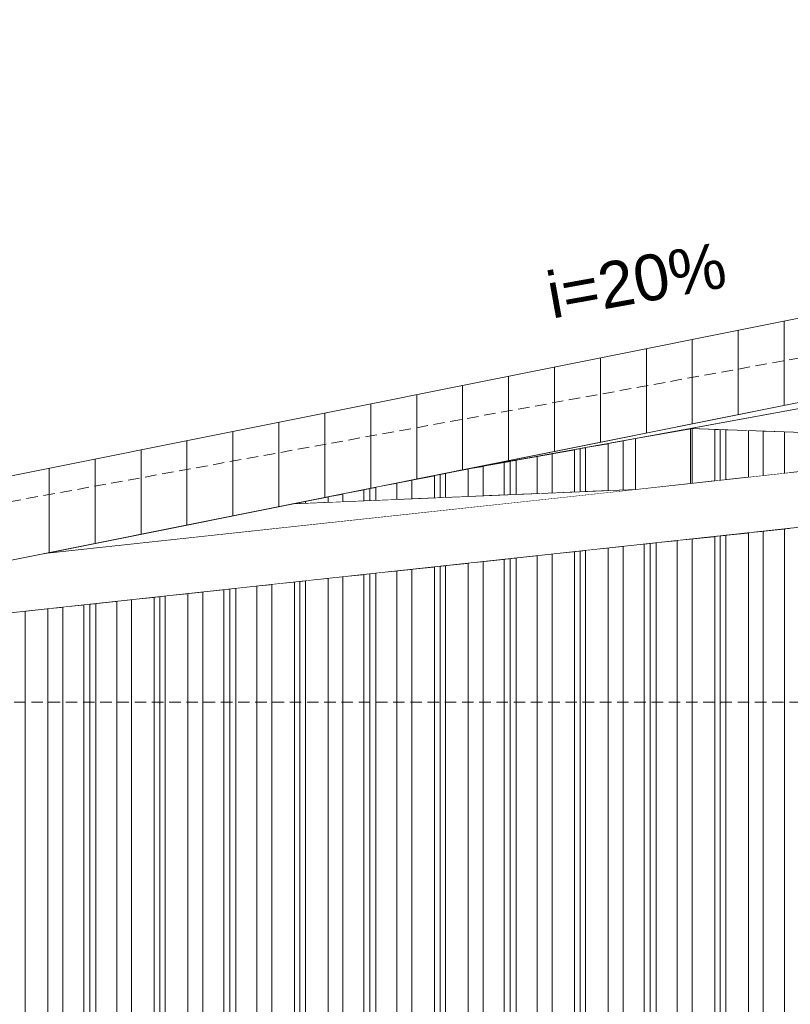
# Model space of a CAD drawing. Header units: millimetres. Extents: x 0 to 1917, y 0 to 847.
# Tile 133 of 230: x 741 to 775, y 756 to 799. Entities that reach past the tile are written whole.
import ezdxf

# ---------------------------------------------------------------- set-up
doc = ezdxf.new("R2010")
doc.units = ezdxf.units.MM
doc.header["$MEASUREMENT"] = 0
doc.set_wipeout_variables(frame=1)
doc.linetypes.add('ondina-_e7_HIDDENX2', pattern=[0.75, 0.5, -0.25])
doc.linetypes.add('Wipeout_Contour', pattern=[1000, 0, -1000])
for name, color, linetype in [('Cobertura.ARQ', 7, 'Continuous'), ('Eletrodoméstico & Mobiliário.ARQ', 7, 'Continuous'), ('Interior - Mobiliário', 7, 'Continuous'), ('Linha & Trama.2D', 7, 'Continuous'), ('Texto.2D', 7, 'Continuous')]:
    doc.layers.add(name, color=color, linetype=linetype)
doc.styles.add('GENERATED_STYLE_1', font='arial.ttf')

msp = doc.modelspace()

# ---------------------------------------------------------------- wipeouts: each hides what was drawn before it
at = {"color": 254, "linetype": 'Wipeout_Contour', "lineweight": 0, "ltscale": 4376.732337}
msp.add_wipeout([(767.708, 780.443), (767.708, 778.299), (768.239, 778.321), (768.239, 780.54)], dxfattribs=at).dxf.layer = 'Interior - Mobiliário'
at = {"color": 254, "linetype": 'Wipeout_Contour', "lineweight": 0, "ltscale": 4397.62027}
msp.add_wipeout([(774.723, 780.826), (774.723, 779.024), (774.983, 779.052), (774.983, 780.816)], dxfattribs=at).dxf.layer = 'Interior - Mobiliário'
at = {"color": 254, "linetype": 'Wipeout_Contour', "lineweight": 0, "ltscale": 4300.1701}
msp.add_wipeout([(774.723, 713.088), (774.983, 713.088), (774.983, 776.638), (774.723, 776.61)], dxfattribs=at).dxf.layer = 'Interior - Mobiliário'

# ---------------------------------------------------------------- next in the draw order: wipeouts: each hides what was drawn before it
at = {"color": 254, "linetype": 'Wipeout_Contour', "lineweight": 0, "ltscale": 4395.921318}
msp.add_wipeout([(773.808, 780.859), (773.808, 778.925), (774.723, 779.024), (774.723, 780.826)], dxfattribs=at).dxf.layer = 'Interior - Mobiliário'
at = {"color": 254, "linetype": 'Wipeout_Contour', "lineweight": 0, "ltscale": 4374.879833}
msp.add_wipeout([(767.708, 780.443), (767.058, 780.325), (767.058, 778.272), (767.708, 778.299)], dxfattribs=at).dxf.layer = 'Interior - Mobiliário'
at = {"color": 254, "linetype": 'Wipeout_Contour', "lineweight": 0, "ltscale": 4298.384857}
msp.add_wipeout([(774.723, 776.61), (773.808, 776.511), (773.808, 713.088), (774.723, 713.088)], dxfattribs=at).dxf.layer = 'Interior - Mobiliário'

# ---------------------------------------------------------------- next in the draw order: wipeouts: each hides what was drawn before it
at = {"color": 254, "linetype": 'Wipeout_Contour', "lineweight": 0, "ltscale": 4393.629646}
msp.add_wipeout([(773.158, 778.854), (773.808, 778.925), (773.808, 780.859), (773.158, 780.883)], dxfattribs=at).dxf.layer = 'Interior - Mobiliário'
at = {"color": 254, "linetype": 'Wipeout_Contour', "lineweight": 0, "ltscale": 4372.307955}
msp.add_wipeout([(767.058, 780.325), (766.073, 780.146), (766.073, 778.23), (767.058, 778.272)], dxfattribs=at).dxf.layer = 'Interior - Mobiliário'
at = {"color": 254, "linetype": 'Wipeout_Contour', "lineweight": 0, "ltscale": 4296.009504}
msp.add_wipeout([(773.808, 776.511), (773.158, 776.44), (773.158, 713.088), (773.808, 713.088)], dxfattribs=at).dxf.layer = 'Interior - Mobiliário'

# ---------------------------------------------------------------- next in the draw order: wipeouts: each hides what was drawn before it
at = {"color": 254, "linetype": 'Wipeout_Contour', "lineweight": 0, "ltscale": 4391.251373}
msp.add_wipeout([(772.173, 780.92), (772.173, 778.748), (773.158, 778.854), (773.158, 780.883)], dxfattribs=at).dxf.layer = 'Interior - Mobiliário'
at = {"color": 254, "linetype": 'Wipeout_Contour', "lineweight": 0, "ltscale": 4370.429091}
msp.add_wipeout([(765.833, 780.102), (765.833, 778.22), (766.073, 778.23), (766.073, 780.146)], dxfattribs=at).dxf.layer = 'Interior - Mobiliário'
at = {"color": 254, "linetype": 'Wipeout_Contour', "lineweight": 0, "ltscale": 4293.528141}
msp.add_wipeout([(772.173, 776.334), (772.173, 713.088), (773.158, 713.088), (773.158, 776.44)], dxfattribs=at).dxf.layer = 'Interior - Mobiliário'

# ---------------------------------------------------------------- next in the draw order: wipeouts: each hides what was drawn before it
at = {"color": 254, "linetype": 'Wipeout_Contour', "lineweight": 0, "ltscale": 4389.447842}
msp.add_wipeout([(772.173, 780.92), (771.933, 780.929), (771.933, 778.722), (772.173, 778.748)], dxfattribs=at).dxf.layer = 'Interior - Mobiliário'
at = {"color": 254, "linetype": 'Wipeout_Contour', "lineweight": 0, "ltscale": 4369.679245}
msp.add_wipeout([(765.833, 780.102), (765.593, 780.058), (765.593, 778.21), (765.833, 778.22)], dxfattribs=at).dxf.layer = 'Interior - Mobiliário'
at = {"color": 254, "linetype": 'Wipeout_Contour', "lineweight": 0, "ltscale": 4291.671097}
msp.add_wipeout([(772.173, 776.334), (771.933, 776.308), (771.933, 713.088), (772.173, 713.088)], dxfattribs=at).dxf.layer = 'Interior - Mobiliário'

# ---------------------------------------------------------------- next in the draw order: wipeouts: each hides what was drawn before it
at = {"color": 254, "linetype": 'Wipeout_Contour', "lineweight": 0, "ltscale": 4388.748041}
msp.add_wipeout([(771.693, 780.937), (771.693, 778.696), (771.933, 778.722), (771.933, 780.929)], dxfattribs=at).dxf.layer = 'Interior - Mobiliário'
at = {"color": 254, "linetype": 'Wipeout_Contour', "lineweight": 0, "ltscale": 4367.727015}
msp.add_wipeout([(765.593, 780.058), (764.608, 779.879), (764.608, 778.169), (765.593, 778.21)], dxfattribs=at).dxf.layer = 'Interior - Mobiliário'
at = {"color": 254, "linetype": 'Wipeout_Contour', "lineweight": 0, "ltscale": 4290.943194}
msp.add_wipeout([(771.693, 776.282), (771.693, 713.088), (771.933, 713.088), (771.933, 776.308)], dxfattribs=at).dxf.layer = 'Interior - Mobiliário'

# ---------------------------------------------------------------- next in the draw order: wipeouts: each hides what was drawn before it
at = {"color": 254, "linetype": 'Wipeout_Contour', "lineweight": 0, "ltscale": 4386.978171}
msp.add_wipeout([(770.708, 780.974), (770.708, 778.589), (771.693, 778.696), (771.693, 780.937)], dxfattribs=at).dxf.layer = 'Interior - Mobiliário'
at = {"color": 254, "linetype": 'Wipeout_Contour', "lineweight": 0, "ltscale": 4365.189723}
msp.add_wipeout([(763.958, 779.761), (763.958, 778.141), (764.608, 778.169), (764.608, 779.879)], dxfattribs=at).dxf.layer = 'Interior - Mobiliário'
at = {"color": 254, "linetype": 'Wipeout_Contour', "lineweight": 0, "ltscale": 4289.084892}
msp.add_wipeout([(770.708, 776.175), (770.708, 713.088), (771.693, 713.088), (771.693, 776.282)], dxfattribs=at).dxf.layer = 'Interior - Mobiliário'

# ---------------------------------------------------------------- next in the draw order: wipeouts: each hides what was drawn before it
at = {"color": 254, "linetype": 'Wipeout_Contour', "lineweight": 0, "ltscale": 4385.423552}
msp.add_wipeout([(770.708, 780.974), (770.639, 780.976), (770.639, 778.581), (770.708, 778.589)], dxfattribs=at).dxf.layer = 'Interior - Mobiliário'
at = {"color": 254, "linetype": 'Wipeout_Contour', "lineweight": 0, "ltscale": 4362.730087}
msp.add_wipeout([(763.958, 779.761), (763.043, 779.594), (763.043, 778.103), (763.958, 778.141)], dxfattribs=at).dxf.layer = 'Interior - Mobiliário'
at = {"color": 254, "linetype": 'Wipeout_Contour', "lineweight": 0, "ltscale": 4286.607412}
msp.add_wipeout([(770.058, 776.104), (770.058, 713.088), (770.708, 713.088), (770.708, 776.175)], dxfattribs=at).dxf.layer = 'Interior - Mobiliário'

# ---------------------------------------------------------------- next in the draw order: wipeouts: each hides what was drawn before it
at = {"color": 254, "linetype": 'Wipeout_Contour', "lineweight": 0, "ltscale": 4360.935351}
msp.add_wipeout([(762.783, 779.547), (762.783, 778.092), (763.043, 778.103), (763.043, 779.594)], dxfattribs=at).dxf.layer = 'Interior - Mobiliário'
at = {"color": 254, "linetype": 'Wipeout_Contour', "lineweight": 0, "ltscale": 4284.236231}
msp.add_wipeout([(769.143, 776.005), (769.143, 713.088), (770.058, 713.088), (770.058, 776.104)], dxfattribs=at).dxf.layer = 'Interior - Mobiliário'

# ---------------------------------------------------------------- next in the draw order: wipeouts: each hides what was drawn before it
at = {"color": 254, "linetype": 'Wipeout_Contour', "lineweight": 0, "ltscale": 4360.124006}
msp.add_wipeout([(762.783, 779.547), (762.523, 779.5), (762.523, 778.081), (762.783, 778.092)], dxfattribs=at).dxf.layer = 'Interior - Mobiliário'
at = {"color": 254, "linetype": 'Wipeout_Contour', "lineweight": 0, "ltscale": 4282.457808}
msp.add_wipeout([(769.143, 776.005), (768.883, 775.977), (768.883, 713.088), (769.143, 713.088)], dxfattribs=at).dxf.layer = 'Interior - Mobiliário'

# ---------------------------------------------------------------- next in the draw order: wipeouts: each hides what was drawn before it
at = {"color": 254, "linetype": 'Wipeout_Contour', "lineweight": 0, "ltscale": 4358.246846}
msp.add_wipeout([(762.523, 779.5), (761.608, 779.333), (761.608, 778.043), (762.523, 778.081)], dxfattribs=at).dxf.layer = 'Interior - Mobiliário'
at = {"color": 254, "linetype": 'Wipeout_Contour', "lineweight": 0, "ltscale": 4281.670524}
msp.add_wipeout([(768.623, 775.949), (768.623, 713.088), (768.883, 713.088), (768.883, 775.977)], dxfattribs=at).dxf.layer = 'Interior - Mobiliário'

# ---------------------------------------------------------------- next in the draw order: wipeouts: each hides what was drawn before it
at = {"color": 254, "linetype": 'Wipeout_Contour', "lineweight": 0, "ltscale": 4355.821106}
msp.add_wipeout([(760.958, 778.015), (761.608, 778.043), (761.608, 779.333), (760.958, 779.215)], dxfattribs=at).dxf.layer = 'Interior - Mobiliário'
at = {"color": 254, "linetype": 'Wipeout_Contour', "lineweight": 0, "ltscale": 4279.891035}
msp.add_wipeout([(767.708, 775.85), (767.708, 713.088), (768.623, 713.088), (768.623, 775.949)], dxfattribs=at).dxf.layer = 'Interior - Mobiliário'

# ---------------------------------------------------------------- next in the draw order: wipeouts: each hides what was drawn before it
at = {"color": 254, "linetype": 'Wipeout_Contour', "lineweight": 0, "ltscale": 5442.272743}
msp.add_wipeout([(760.462, 779.125), (759.973, 779.027), (759.973, 777.974), (760.958, 778.015), (760.958, 779.215)], dxfattribs=at).dxf.layer = 'Interior - Mobiliário'
at = {"color": 254, "linetype": 'Wipeout_Contour', "lineweight": 0, "ltscale": 4277.523378}
msp.add_wipeout([(767.058, 775.779), (767.058, 713.088), (767.708, 713.088), (767.708, 775.85)], dxfattribs=at).dxf.layer = 'Interior - Mobiliário'

# ---------------------------------------------------------------- next in the draw order: wipeouts: each hides what was drawn before it
at = {"color": 254, "linetype": 'Wipeout_Contour', "lineweight": 0, "ltscale": 4558.141322}
msp.add_wipeout([(840.275, 795.087), (760.462, 779.125), (840.291, 793.648), (840.291, 795.084)], dxfattribs=at).dxf.layer = 'Eletrodoméstico & Mobiliário.ARQ'
at = {"color": 254, "linetype": 'Wipeout_Contour', "lineweight": 0, "ltscale": 4351.374028}
msp.add_wipeout([(759.733, 777.964), (759.973, 777.974), (759.973, 779.027), (759.733, 778.979)], dxfattribs=at).dxf.layer = 'Interior - Mobiliário'
at = {"color": 254, "linetype": 'Wipeout_Contour', "lineweight": 0, "ltscale": 4275.05006}
msp.add_wipeout([(766.073, 775.673), (766.073, 713.088), (767.058, 713.088), (767.058, 775.779)], dxfattribs=at).dxf.layer = 'Interior - Mobiliário'

# ---------------------------------------------------------------- next in the draw order: wipeouts: each hides what was drawn before it
at = {"color": 254, "linetype": 'Wipeout_Contour', "lineweight": 0, "ltscale": 4350.619436}
msp.add_wipeout([(759.733, 778.979), (759.493, 778.931), (759.493, 777.954), (759.733, 777.964)], dxfattribs=at).dxf.layer = 'Interior - Mobiliário'
at = {"color": 254, "linetype": 'Wipeout_Contour', "lineweight": 0, "ltscale": 4273.199067}
msp.add_wipeout([(766.073, 775.673), (765.833, 775.647), (765.833, 713.088), (766.073, 713.088)], dxfattribs=at).dxf.layer = 'Interior - Mobiliário'

# ---------------------------------------------------------------- next in the draw order: wipeouts: each hides what was drawn before it
at = {"color": 254, "linetype": 'Wipeout_Contour', "lineweight": 0, "ltscale": 4348.613439}
msp.add_wipeout([(758.508, 778.734), (758.508, 777.912), (759.493, 777.954), (759.493, 778.931)], dxfattribs=at).dxf.layer = 'Interior - Mobiliário'
at = {"color": 254, "linetype": 'Wipeout_Contour', "lineweight": 0, "ltscale": 4272.473531}
msp.add_wipeout([(765.833, 775.647), (765.593, 775.621), (765.593, 713.088), (765.833, 713.088)], dxfattribs=at).dxf.layer = 'Interior - Mobiliário'

# ---------------------------------------------------------------- next in the draw order: wipeouts: each hides what was drawn before it
at = {"color": 254, "linetype": 'Wipeout_Contour', "lineweight": 0, "ltscale": 4346.070473}
msp.add_wipeout([(758.508, 778.734), (757.858, 778.604), (757.858, 777.885), (758.508, 777.912)], dxfattribs=at).dxf.layer = 'Interior - Mobiliário'
at = {"color": 254, "linetype": 'Wipeout_Contour', "lineweight": 0, "ltscale": 4270.62127}
msp.add_wipeout([(764.608, 713.088), (765.593, 713.088), (765.593, 775.621), (764.608, 775.514)], dxfattribs=at).dxf.layer = 'Interior - Mobiliário'

# ---------------------------------------------------------------- next in the draw order: wipeouts: each hides what was drawn before it
at = {"color": 254, "linetype": 'Wipeout_Contour', "lineweight": 0, "ltscale": 4343.565401}
msp.add_wipeout([(756.943, 778.421), (756.943, 777.847), (757.858, 777.885), (757.858, 778.604)], dxfattribs=at).dxf.layer = 'Interior - Mobiliário'
at = {"color": 254, "linetype": 'Wipeout_Contour', "lineweight": 0, "ltscale": 4268.151889}
msp.add_wipeout([(764.608, 775.514), (763.958, 775.444), (763.958, 713.088), (764.608, 713.088)], dxfattribs=at).dxf.layer = 'Interior - Mobiliário'

# ---------------------------------------------------------------- next in the draw order: wipeouts: each hides what was drawn before it
at = {"color": 254, "linetype": 'Wipeout_Contour', "lineweight": 0, "ltscale": 4341.809381}
msp.add_wipeout([(756.683, 777.836), (756.943, 777.847), (756.943, 778.421), (756.683, 778.369)], dxfattribs=at).dxf.layer = 'Interior - Mobiliário'
at = {"color": 254, "linetype": 'Wipeout_Contour', "lineweight": 0, "ltscale": 4265.78846}
msp.add_wipeout([(763.043, 775.344), (763.043, 713.088), (763.958, 713.088), (763.958, 775.444)], dxfattribs=at).dxf.layer = 'Interior - Mobiliário'

# ---------------------------------------------------------------- next in the draw order: wipeouts: each hides what was drawn before it
at = {"color": 254, "linetype": 'Wipeout_Contour', "lineweight": 0, "ltscale": 4340.990303}
msp.add_wipeout([(756.683, 778.369), (756.423, 778.317), (756.423, 777.825), (756.683, 777.836)], dxfattribs=at).dxf.layer = 'Interior - Mobiliário'
at = {"color": 254, "linetype": 'Wipeout_Contour', "lineweight": 0, "ltscale": 4264.015875}
msp.add_wipeout([(762.783, 775.316), (762.783, 713.088), (763.043, 713.088), (763.043, 775.344)], dxfattribs=at).dxf.layer = 'Interior - Mobiliário'

# ---------------------------------------------------------------- next in the draw order: wipeouts: each hides what was drawn before it
at = {"color": 254, "linetype": 'Wipeout_Contour', "lineweight": 0, "ltscale": 4339.007176}
msp.add_wipeout([(755.508, 777.786), (756.423, 777.825), (756.423, 778.317), (755.508, 778.134)], dxfattribs=at).dxf.layer = 'Interior - Mobiliário'
at = {"color": 254, "linetype": 'Wipeout_Contour', "lineweight": 0, "ltscale": 4263.231172}
msp.add_wipeout([(762.523, 775.288), (762.523, 713.088), (762.783, 713.088), (762.783, 775.316)], dxfattribs=at).dxf.layer = 'Interior - Mobiliário'

# ---------------------------------------------------------------- next in the draw order: wipeouts: each hides what was drawn before it
at = {"color": 254, "linetype": 'Wipeout_Contour', "lineweight": 0, "ltscale": 4336.553709}
msp.add_wipeout([(754.858, 778.004), (754.858, 777.759), (755.508, 777.786), (755.508, 778.134)], dxfattribs=at).dxf.layer = 'Interior - Mobiliário'
at = {"color": 254, "linetype": 'Wipeout_Contour', "lineweight": 0, "ltscale": 4261.457515}
msp.add_wipeout([(761.608, 713.088), (762.523, 713.088), (762.523, 775.288), (761.608, 775.189)], dxfattribs=at).dxf.layer = 'Interior - Mobiliário'

# ---------------------------------------------------------------- next in the draw order: wipeouts: each hides what was drawn before it
at = {"color": 254, "linetype": 'Wipeout_Contour', "lineweight": 0, "ltscale": 4333.799251}
msp.add_wipeout([(753.873, 777.807), (753.873, 777.718), (754.858, 777.759), (754.858, 778.004)], dxfattribs=at).dxf.layer = 'Interior - Mobiliário'
at = {"color": 254, "linetype": 'Wipeout_Contour', "lineweight": 0, "ltscale": 4259.097656}
msp.add_wipeout([(760.958, 775.119), (760.958, 713.088), (761.608, 713.088), (761.608, 775.189)], dxfattribs=at).dxf.layer = 'Interior - Mobiliário'

# ---------------------------------------------------------------- next in the draw order: wipeouts: each hides what was drawn before it
at = {"color": 254, "linetype": 'Wipeout_Contour', "lineweight": 0, "ltscale": 4331.99739}
msp.add_wipeout([(753.633, 777.708), (753.873, 777.718), (753.873, 777.807), (753.633, 777.759)], dxfattribs=at).dxf.layer = 'Interior - Mobiliário'
at = {"color": 254, "linetype": 'Wipeout_Contour', "lineweight": 0, "ltscale": 4256.632485}
msp.add_wipeout([(759.973, 775.012), (759.973, 713.088), (760.958, 713.088), (760.958, 775.119)], dxfattribs=at).dxf.layer = 'Interior - Mobiliário'

# ---------------------------------------------------------------- next in the draw order: wipeouts: each hides what was drawn before it
at = {"color": 254, "linetype": 'Wipeout_Contour', "lineweight": 0, "ltscale": 4331.077508}
msp.add_wipeout([(753.393, 777.697), (753.633, 777.708), (753.633, 777.759), (753.393, 777.711)], dxfattribs=at).dxf.layer = 'Interior - Mobiliário'
at = {"color": 254, "linetype": 'Wipeout_Contour', "lineweight": 0, "ltscale": 4254.787625}
msp.add_wipeout([(759.973, 775.012), (759.733, 774.986), (759.733, 713.088), (759.973, 713.088)], dxfattribs=at).dxf.layer = 'Interior - Mobiliário'

# ---------------------------------------------------------------- next in the draw order: wipeouts: each hides what was drawn before it
at = {"color": 254, "linetype": 'Wipeout_Contour', "lineweight": 0, "ltscale": 3247.734602}
msp.add_wipeout([(753.393, 777.711), (753.307, 777.694), (753.393, 777.697)], dxfattribs=at).dxf.layer = 'Interior - Mobiliário'
at = {"color": 254, "linetype": 'Wipeout_Contour', "lineweight": 0, "ltscale": 4254.06449}
msp.add_wipeout([(759.493, 713.088), (759.733, 713.088), (759.733, 774.986), (759.493, 774.96)], dxfattribs=at).dxf.layer = 'Interior - Mobiliário'

# ---------------------------------------------------------------- next in the draw order: wipeouts: each hides what was drawn before it
at = {"color": 254, "linetype": 'Wipeout_Contour', "lineweight": 0, "ltscale": 4252.218344}
msp.add_wipeout([(758.508, 774.853), (758.508, 713.088), (759.493, 713.088), (759.493, 774.96)], dxfattribs=at).dxf.layer = 'Interior - Mobiliário'

# ---------------------------------------------------------------- next in the draw order: wipeouts: each hides what was drawn before it
at = {"color": 254, "linetype": 'Wipeout_Contour', "lineweight": 0, "ltscale": 4249.757162}
msp.add_wipeout([(757.858, 713.088), (758.508, 713.088), (758.508, 774.853), (757.858, 774.783)], dxfattribs=at).dxf.layer = 'Interior - Mobiliário'

# ---------------------------------------------------------------- next in the draw order: wipeouts: each hides what was drawn before it
at = {"color": 254, "linetype": 'Wipeout_Contour', "lineweight": 0, "ltscale": 4247.401587}
msp.add_wipeout([(756.943, 774.684), (756.943, 713.088), (757.858, 713.088), (757.858, 774.783)], dxfattribs=at).dxf.layer = 'Interior - Mobiliário'

# ---------------------------------------------------------------- next in the draw order: wipeouts: each hides what was drawn before it
at = {"color": 254, "linetype": 'Wipeout_Contour', "lineweight": 0, "ltscale": 4245.63492}
msp.add_wipeout([(756.683, 713.088), (756.943, 713.088), (756.943, 774.684), (756.683, 774.655)], dxfattribs=at).dxf.layer = 'Interior - Mobiliário'

# ---------------------------------------------------------------- next in the draw order: wipeouts: each hides what was drawn before it
at = {"color": 254, "linetype": 'Wipeout_Contour', "lineweight": 0, "ltscale": 4244.852835}
msp.add_wipeout([(756.683, 774.655), (756.423, 774.627), (756.423, 713.088), (756.683, 713.088)], dxfattribs=at).dxf.layer = 'Interior - Mobiliário'

# ---------------------------------------------------------------- next in the draw order: wipeouts: each hides what was drawn before it
at = {"color": 254, "linetype": 'Wipeout_Contour', "lineweight": 0, "ltscale": 4243.085083}
msp.add_wipeout([(756.423, 774.627), (755.508, 774.528), (755.508, 713.088), (756.423, 713.088)], dxfattribs=at).dxf.layer = 'Interior - Mobiliário'

# ---------------------------------------------------------------- next in the draw order: wipeouts: each hides what was drawn before it
at = {"color": 254, "linetype": 'Wipeout_Contour', "lineweight": 0, "ltscale": 4240.73312}
msp.add_wipeout([(755.508, 774.528), (754.858, 774.458), (754.858, 713.088), (755.508, 713.088)], dxfattribs=at).dxf.layer = 'Interior - Mobiliário'

# ---------------------------------------------------------------- next in the draw order: wipeouts: each hides what was drawn before it
at = {"color": 254, "linetype": 'Wipeout_Contour', "lineweight": 0, "ltscale": 4238.276207}
msp.add_wipeout([(753.873, 774.351), (753.873, 713.088), (754.858, 713.088), (754.858, 774.458)], dxfattribs=at).dxf.layer = 'Interior - Mobiliário'

# ---------------------------------------------------------------- next in the draw order: wipeouts: each hides what was drawn before it
at = {"color": 254, "linetype": 'Wipeout_Contour', "lineweight": 0, "ltscale": 4236.437559}
msp.add_wipeout([(753.633, 774.325), (753.633, 713.088), (753.873, 713.088), (753.873, 774.351)], dxfattribs=at).dxf.layer = 'Interior - Mobiliário'

# ---------------------------------------------------------------- next in the draw order: wipeouts: each hides what was drawn before it
at = {"color": 254, "linetype": 'Wipeout_Contour', "lineweight": 0, "ltscale": 4235.716856}
msp.add_wipeout([(753.393, 774.299), (753.393, 713.088), (753.633, 713.088), (753.633, 774.325)], dxfattribs=at).dxf.layer = 'Interior - Mobiliário'

# ---------------------------------------------------------------- next in the draw order: wipeouts: each hides what was drawn before it
at = {"color": 254, "linetype": 'Wipeout_Contour', "lineweight": 0, "ltscale": 4233.876906}
msp.add_wipeout([(752.408, 774.192), (752.408, 713.088), (753.393, 713.088), (753.393, 774.299)], dxfattribs=at).dxf.layer = 'Interior - Mobiliário'

# ---------------------------------------------------------------- next in the draw order: wipeouts: each hides what was drawn before it
at = {"color": 254, "linetype": 'Wipeout_Contour', "lineweight": 0, "ltscale": 4231.424026}
msp.add_wipeout([(752.408, 774.192), (751.758, 774.122), (751.758, 713.088), (752.408, 713.088)], dxfattribs=at).dxf.layer = 'Interior - Mobiliário'

# ---------------------------------------------------------------- next in the draw order: wipeouts: each hides what was drawn before it
at = {"color": 254, "linetype": 'Wipeout_Contour', "lineweight": 0, "ltscale": 4229.076408}
msp.add_wipeout([(750.843, 774.023), (750.843, 713.088), (751.758, 713.088), (751.758, 774.122)], dxfattribs=at).dxf.layer = 'Interior - Mobiliário'

# ---------------------------------------------------------------- next in the draw order: wipeouts: each hides what was drawn before it
at = {"color": 254, "linetype": 'Wipeout_Contour', "lineweight": 0, "ltscale": 4227.315739}
msp.add_wipeout([(750.843, 774.023), (750.583, 773.994), (750.583, 713.088), (750.843, 713.088)], dxfattribs=at).dxf.layer = 'Interior - Mobiliário'

# ---------------------------------------------------------------- next in the draw order: wipeouts: each hides what was drawn before it
at = {"color": 254, "linetype": 'Wipeout_Contour', "lineweight": 0, "ltscale": 4226.536307}
msp.add_wipeout([(750.323, 713.088), (750.583, 713.088), (750.583, 773.994), (750.323, 773.966)], dxfattribs=at).dxf.layer = 'Interior - Mobiliário'

# ---------------------------------------------------------------- next in the draw order: wipeouts: each hides what was drawn before it
at = {"color": 254, "linetype": 'Wipeout_Contour', "lineweight": 0, "ltscale": 4224.774539}
msp.add_wipeout([(749.408, 713.088), (750.323, 713.088), (750.323, 773.966), (749.408, 773.867)], dxfattribs=at).dxf.layer = 'Interior - Mobiliário'

# ---------------------------------------------------------------- next in the draw order: wipeouts: each hides what was drawn before it
at = {"color": 254, "linetype": 'Wipeout_Contour', "lineweight": 0, "ltscale": 4222.430576}
msp.add_wipeout([(748.758, 713.088), (749.408, 713.088), (749.408, 773.867), (748.758, 773.797)], dxfattribs=at).dxf.layer = 'Interior - Mobiliário'

# ---------------------------------------------------------------- next in the draw order: wipeouts: each hides what was drawn before it
at = {"color": 254, "linetype": 'Wipeout_Contour', "lineweight": 0, "ltscale": 4219.982022}
msp.add_wipeout([(747.773, 713.088), (748.758, 713.088), (748.758, 773.797), (747.773, 773.69)], dxfattribs=at).dxf.layer = 'Interior - Mobiliário'

# ---------------------------------------------------------------- next in the draw order: wipeouts: each hides what was drawn before it
at = {"color": 254, "linetype": 'Wipeout_Contour', "lineweight": 0, "ltscale": 4218.149666}
msp.add_wipeout([(747.533, 773.664), (747.533, 713.088), (747.773, 713.088), (747.773, 773.69)], dxfattribs=at).dxf.layer = 'Interior - Mobiliário'

# ---------------------------------------------------------------- next in the draw order: wipeouts: each hides what was drawn before it
at = {"color": 254, "linetype": 'Wipeout_Contour', "lineweight": 0, "ltscale": 4217.431425}
msp.add_wipeout([(747.533, 773.664), (747.293, 773.638), (747.293, 713.088), (747.533, 713.088)], dxfattribs=at).dxf.layer = 'Interior - Mobiliário'

# ---------------------------------------------------------------- next in the draw order: wipeouts: each hides what was drawn before it
at = {"color": 254, "linetype": 'Wipeout_Contour', "lineweight": 0, "ltscale": 4215.597753}
msp.add_wipeout([(746.308, 773.531), (746.308, 713.088), (747.293, 713.088), (747.293, 773.638)], dxfattribs=at).dxf.layer = 'Interior - Mobiliário'

# ---------------------------------------------------------------- next in the draw order: wipeouts: each hides what was drawn before it
at = {"color": 254, "linetype": 'Wipeout_Contour', "lineweight": 0, "ltscale": 4213.153292}
msp.add_wipeout([(745.658, 713.088), (746.308, 713.088), (746.308, 773.531), (745.658, 773.461)], dxfattribs=at).dxf.layer = 'Interior - Mobiliário'

# ---------------------------------------------------------------- next in the draw order: wipeouts: each hides what was drawn before it
at = {"color": 254, "linetype": 'Wipeout_Contour', "lineweight": 0, "ltscale": 4210.813732}
msp.add_wipeout([(744.743, 713.088), (745.658, 713.088), (745.658, 773.461), (744.743, 773.362)], dxfattribs=at).dxf.layer = 'Interior - Mobiliário'

# ---------------------------------------------------------------- next in the draw order: wipeouts: each hides what was drawn before it
at = {"color": 254, "linetype": 'Wipeout_Contour', "lineweight": 0, "ltscale": 4209.059134}
msp.add_wipeout([(744.483, 773.334), (744.483, 713.088), (744.743, 713.088), (744.743, 773.362)], dxfattribs=at).dxf.layer = 'Interior - Mobiliário'

# ---------------------------------------------------------------- next in the draw order: wipeouts: each hides what was drawn before it
at = {"color": 254, "linetype": 'Wipeout_Contour', "lineweight": 0, "ltscale": 4208.282388}
msp.add_wipeout([(744.223, 773.305), (744.223, 713.088), (744.483, 713.088), (744.483, 773.334)], dxfattribs=at).dxf.layer = 'Interior - Mobiliário'

# ---------------------------------------------------------------- next in the draw order: wipeouts: each hides what was drawn before it
at = {"color": 254, "linetype": 'Wipeout_Contour', "lineweight": 0, "ltscale": 4206.526681}
msp.add_wipeout([(743.308, 713.088), (744.223, 713.088), (744.223, 773.305), (743.308, 773.206)], dxfattribs=at).dxf.layer = 'Interior - Mobiliário'

# ---------------------------------------------------------------- next in the draw order: wipeouts: each hides what was drawn before it
at = {"color": 254, "linetype": 'Wipeout_Contour', "lineweight": 0, "ltscale": 4204.190821}
msp.add_wipeout([(742.658, 773.136), (742.658, 713.088), (743.308, 713.088), (743.308, 773.206)], dxfattribs=at).dxf.layer = 'Interior - Mobiliário'

# ---------------------------------------------------------------- next in the draw order: wipeouts: each hides what was drawn before it
at = {"color": 254, "linetype": 'Wipeout_Contour', "lineweight": 0, "ltscale": 4201.750741}
msp.add_wipeout([(741.673, 713.088), (742.658, 713.088), (742.658, 773.136), (741.673, 773.029)], dxfattribs=at).dxf.layer = 'Interior - Mobiliário'

# ---------------------------------------------------------------- next in the draw order: wipeouts: each hides what was drawn before it
at = {"color": 254, "linetype": 'Wipeout_Contour', "lineweight": 0, "ltscale": 4199.924762}
msp.add_wipeout([(741.433, 773.003), (741.433, 713.088), (741.673, 713.088), (741.673, 773.029)], dxfattribs=at).dxf.layer = 'Interior - Mobiliário'

# ---------------------------------------------------------------- next in the draw order: wipeouts: each hides what was drawn before it
at = {"color": 254, "linetype": 'Wipeout_Contour', "lineweight": 0, "ltscale": 4425.133063}
msp.add_wipeout([(742.504, 775.533), (716.168, 770.266), (840.291, 783.713), (840.291, 786.127)], dxfattribs=at).dxf.layer = 'Eletrodoméstico & Mobiliário.ARQ'

# ---------------------------------------------------------------- next in the draw order: wipeouts: each hides what was drawn before it
at = {"color": 254, "linetype": 'Wipeout_Contour', "lineweight": 0, "ltscale": 3250.250628}
msp.add_wipeout([(742.504, 775.533), (768.239, 778.321), (753.307, 777.694)], dxfattribs=at).dxf.layer = 'Eletrodoméstico & Mobiliário.ARQ'

# ---------------------------------------------------------------- next in the draw order: wipeouts: each hides what was drawn before it
at = {"color": 254, "linetype": 'Wipeout_Contour', "lineweight": 0, "ltscale": 4381.405928}
msp.add_wipeout([(770.639, 780.976), (768.239, 780.54), (768.239, 778.321), (770.639, 778.581)], dxfattribs=at).dxf.layer = 'Eletrodoméstico & Mobiliário.ARQ'

# ---------------------------------------------------------------- next in the draw order: wipeouts: each hides what was drawn before it
at = {"color": 254, "linetype": 'Wipeout_Contour', "lineweight": 0, "ltscale": 4433.417608}
msp.add_wipeout([(787.129, 780.368), (803.665, 782.159), (781.614, 782.973), (770.639, 780.976)], dxfattribs=at).dxf.layer = 'Eletrodoméstico & Mobiliário.ARQ'

# ---------------------------------------------------------------- next in the draw order: wipeouts: each hides what was drawn before it
at = {"color": 254, "linetype": 'Wipeout_Contour', "lineweight": 0, "ltscale": 4382.572654}
msp.add_wipeout([(840.275, 798.759), (691.975, 769.099), (691.975, 765.427), (840.275, 795.087)], dxfattribs=at).dxf.layer = 'Cobertura.ARQ'

# ---------------------------------------------------------------- next in the draw order: hatches: boundary and pattern name
at = {"layer": 'Cobertura.ARQ', "linetype": 'Continuous', "lineweight": 0}
h = msp.add_hatch(dxfattribs=at)
h.set_pattern_fill('TELHADO_0002', color=233, style=0, pattern_type=2)
h.set_pattern_definition([(90, (640.715, 663.0876), (-2, 0), [])])
h.paths.add_polyline_path([(840.275, 798.759), (691.975, 769.099), (691.975, 765.427), (840.275, 795.087)])

# ---------------------------------------------------------------- next in the draw order: linework, layer by layer
at = {"layer": 'Cobertura.ARQ', "color": 15, "linetype": 'Continuous', "lineweight": 0}
for p, q in [((840.275, 798.759), (691.975, 769.099)), ((840.275, 795.087), (710.276, 769.088))]:
    msp.add_line(p, q, dxfattribs=at)
at = {"layer": 'Eletrodoméstico & Mobiliário.ARQ', "color": 134, "linetype": 'Continuous', "lineweight": 0}
for p, q in [((716.168, 770.266), (840.291, 783.713)), ((768.239, 780.54), (781.614, 782.973)), ((770.639, 778.581), (770.639, 780.976)), ((770.639, 780.976), (787.129, 780.368)), ((760.462, 779.125), (768.239, 780.54)), ((768.239, 780.54), (768.239, 778.321)), ((787.129, 780.368), (770.639, 778.581)), ((770.639, 778.581), (742.504, 775.533)), ((768.239, 778.321), (753.307, 777.694))]:
    msp.add_line(p, q, dxfattribs=at)
at = {"layer": 'Interior - Mobiliário', "color": 102, "linetype": 'Continuous', "lineweight": 0}
for p, q in [((770.708, 778.589), (770.708, 780.974)), ((771.693, 778.696), (771.693, 780.937)), ((771.933, 778.722), (771.933, 780.929)), ((772.173, 778.748), (772.173, 780.92)), ((773.158, 778.854), (773.158, 780.883)), ((773.808, 778.925), (773.808, 780.859)), ((774.723, 779.024), (774.723, 780.826)), ((765.593, 778.21), (765.593, 780.058)), ((765.833, 778.22), (765.833, 780.102)), ((766.073, 778.23), (766.073, 780.146)), ((767.058, 778.272), (767.058, 780.325)), ((767.708, 778.299), (767.708, 780.443)), ((763.958, 778.141), (763.958, 779.761)), ((764.608, 778.169), (764.608, 779.879)), ((760.958, 778.015), (760.958, 779.215)), ((761.608, 778.043), (761.608, 779.333)), ((762.523, 778.081), (762.523, 779.5)), ((762.783, 778.092), (762.783, 779.547)), ((763.043, 778.103), (763.043, 779.594)), ((759.493, 777.954), (759.493, 778.931)), ((759.733, 777.964), (759.733, 778.979)), ((759.973, 777.974), (759.973, 779.027)), ((756.683, 777.836), (756.683, 778.369)), ((756.943, 777.847), (756.943, 778.421)), ((757.858, 777.885), (757.858, 778.604)), ((758.508, 777.912), (758.508, 778.734)), ((754.858, 777.759), (754.858, 778.004)), ((755.508, 777.786), (755.508, 778.134)), ((756.423, 777.825), (756.423, 778.317)), ((753.393, 777.697), (753.393, 777.711)), ((753.633, 777.708), (753.633, 777.759)), ((753.873, 777.718), (753.873, 777.807)), ((774.723, 713.088), (774.723, 776.61)), ((771.693, 713.088), (771.693, 776.282)), ((771.933, 713.088), (771.933, 776.308)), ((772.173, 713.088), (772.173, 776.334)), ((773.158, 713.088), (773.158, 776.44)), ((773.808, 713.088), (773.808, 776.511)), ((767.058, 713.088), (767.058, 775.779)), ((767.708, 713.088), (767.708, 775.85)), ((768.623, 713.088), (768.623, 775.949)), ((768.883, 713.088), (768.883, 775.977)), ((769.143, 713.088), (769.143, 776.005)), ((770.058, 713.088), (770.058, 776.104)), ((770.708, 713.088), (770.708, 776.175)), ((763.043, 713.088), (763.043, 775.344)), ((763.958, 713.088), (763.958, 775.444)), ((764.608, 713.088), (764.608, 775.514)), ((765.593, 713.088), (765.593, 775.621)), ((765.833, 713.088), (765.833, 775.647)), ((766.073, 713.088), (766.073, 775.673)), ((759.493, 713.088), (759.493, 774.96)), ((759.733, 713.088), (759.733, 774.986)), ((759.973, 713.088), (759.973, 775.012)), ((760.958, 713.088), (760.958, 775.119)), ((761.608, 713.088), (761.608, 775.189)), ((762.523, 713.088), (762.523, 775.288)), ((762.783, 713.088), (762.783, 775.316)), ((755.508, 713.088), (755.508, 774.528)), ((756.423, 713.088), (756.423, 774.627)), ((756.683, 713.088), (756.683, 774.655)), ((756.943, 713.088), (756.943, 774.684)), ((757.858, 713.088), (757.858, 774.783)), ((758.508, 713.088), (758.508, 774.853)), ((751.758, 713.088), (751.758, 774.122)), ((752.408, 713.088), (752.408, 774.192)), ((753.393, 713.088), (753.393, 774.299)), ((753.633, 713.088), (753.633, 774.325)), ((753.873, 713.088), (753.873, 774.351)), ((754.858, 713.088), (754.858, 774.458)), ((747.293, 713.088), (747.293, 773.638)), ((747.533, 713.088), (747.533, 773.664)), ((747.773, 713.088), (747.773, 773.69)), ((748.758, 713.088), (748.758, 773.797)), ((749.408, 713.088), (749.408, 773.867)), ((750.323, 713.088), (750.323, 773.966)), ((750.583, 713.088), (750.583, 773.994)), ((750.843, 713.088), (750.843, 774.023)), ((743.308, 713.088), (743.308, 773.206)), ((744.223, 713.088), (744.223, 773.305)), ((744.483, 713.088), (744.483, 773.334)), ((744.743, 713.088), (744.743, 773.362)), ((745.658, 713.088), (745.658, 773.461)), ((746.308, 713.088), (746.308, 773.531)), ((741.673, 713.088), (741.673, 773.029)), ((742.658, 713.088), (742.658, 773.136))]:
    msp.add_line(p, q, dxfattribs=at)
at = {"layer": 'Linha & Trama.2D', "color": 7, "linetype": 'ondina-_e7_HIDDENX2', "lineweight": 0}
for p, q in [((693.033, 769.062), (841.442, 796.062)), ((841.442, 769.062), (693.033, 769.062))]:
    msp.add_line(p, q, dxfattribs=at)

# ---------------------------------------------------------------- next in the draw order: texts
at = {"layer": 'Texto.2D', "color": 5, "linetype": 'Continuous', "lineweight": 0, "insert": (764.245, 787.718), "char_height": 2, "attachment_point": 1, "rotation": 10.2225, "style": 'GENERATED_STYLE_1'}
msp.add_mtext('\\A1;i=20%', dxfattribs=at)

doc.saveas('drawing.dxf')
